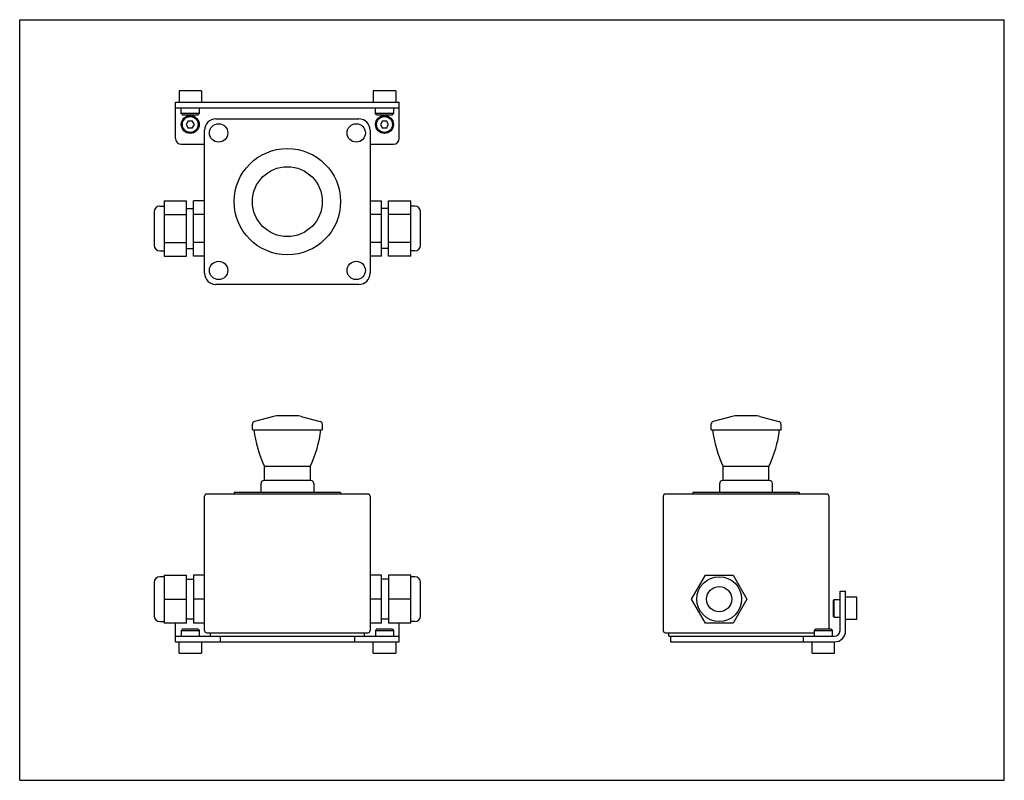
# Model space of a CAD drawing. Header units: inches. Extents: x 0 to 22, y 0 to 17.
import ezdxf

# ---------------------------------------------------------------- set-up
doc = ezdxf.new("R2010")
doc.units = ezdxf.units.IN
doc.header["$LTSCALE"] = 1.21
doc.header["$MEASUREMENT"] = 0
doc.layers.get('0').update_dxf_attribs({"linetype": 'CONTINUOUS'})

msp = doc.modelspace()

# ---------------------------------------------------------------- linework, layer by layer
at = {"color": 7, "linetype": 'CONTINUOUS'}
for p, q in [((0, 0), (0, 17)), ((0, 17), (22, 17)), ((22, 0), (22, 17)), ((3.561, 15.408), (3.561, 15.158)), ((4.061, 15.408), (3.561, 15.408)), ((4.061, 15.408), (4.061, 15.158)), ((7.901, 15.408), (7.901, 15.158)), ((8.401, 15.408), (7.901, 15.408)), ((8.401, 15.408), (8.401, 15.158)), ((3.481, 14.348), (3.481, 15.158)), ((3.481, 15.158), (8.481, 15.158)), ((3.481, 15.033), (8.481, 15.033)), ((3.611, 14.9), (3.611, 15.033)), ((4.011, 15.033), (4.011, 14.9)), ((7.951, 14.9), (7.951, 15.033)), ((8.351, 15.033), (8.351, 14.9)), ((8.481, 14.348), (8.481, 15.158)), ((3.635, 14.876), (3.611, 14.9)), ((4.011, 14.9), (3.611, 14.9)), ((3.635, 14.876), (3.987, 14.876)), ((3.987, 14.876), (4.011, 14.9)), ((4.381, 14.783), (7.581, 14.783)), ((8.351, 14.9), (7.951, 14.9)), ((7.975, 14.876), (7.951, 14.9)), ((7.975, 14.876), (8.327, 14.876)), ((8.327, 14.876), (8.351, 14.9)), ((3.765, 14.738), (3.719, 14.658)), ((3.719, 14.658), (3.765, 14.578)), ((3.765, 14.738), (3.857, 14.738)), ((3.857, 14.578), (3.765, 14.578)), ((3.904, 14.658), (3.857, 14.738)), ((3.857, 14.578), (3.904, 14.658)), ((4.131, 11.333), (4.131, 14.533)), ((7.831, 14.533), (7.831, 11.333)), ((8.105, 14.738), (8.059, 14.658)), ((8.059, 14.658), (8.105, 14.578)), ((8.105, 14.738), (8.197, 14.738)), ((8.197, 14.578), (8.105, 14.578)), ((8.244, 14.658), (8.197, 14.738)), ((8.197, 14.578), (8.244, 14.658)), ((3.611, 14.218), (4.131, 14.218)), ((7.831, 14.218), (8.351, 14.218)), ((3.131, 12.833), (3.225, 12.833)), ((3.225, 12.953), (3.225, 11.713)), ((3.225, 12.953), (3.725, 12.953)), ((3.725, 11.713), (3.725, 12.953)), ((3.725, 12.783), (3.881, 12.783)), ((3.881, 11.713), (3.881, 12.953)), ((4.131, 12.953), (3.881, 12.953)), ((7.831, 12.953), (8.081, 12.953)), ((8.081, 11.713), (8.081, 12.953)), ((8.238, 12.783), (8.081, 12.783)), ((8.238, 12.953), (8.738, 12.953)), ((8.238, 11.713), (8.238, 12.953)), ((8.738, 11.713), (8.738, 12.953)), ((8.831, 12.833), (8.738, 12.833)), ((3.006, 12.708), (3.006, 11.958)), ((3.225, 12.643), (3.725, 12.643)), ((4.131, 12.643), (3.881, 12.643)), ((8.081, 12.643), (7.831, 12.643)), ((8.738, 12.643), (8.238, 12.643)), ((8.956, 11.958), (8.956, 12.708)), ((3.225, 12.023), (3.725, 12.023)), ((3.725, 11.883), (3.881, 11.883)), ((4.131, 12.023), (3.881, 12.023)), ((8.081, 12.023), (7.831, 12.023)), ((8.238, 11.883), (8.081, 11.883)), ((8.738, 12.023), (8.238, 12.023)), ((3.131, 11.833), (3.225, 11.833)), ((3.225, 11.713), (3.725, 11.713)), ((4.131, 11.713), (3.881, 11.713)), ((8.081, 11.713), (7.831, 11.713)), ((8.738, 11.713), (8.238, 11.713)), ((8.831, 11.833), (8.738, 11.833)), ((7.581, 11.083), (4.381, 11.083)), ((6.162, 8.149), (5.8, 8.149)), ((16.411, 8.149), (16.049, 8.149)), ((5.2, 7.836), (5.2, 7.958)), ((5.671, 8.132), (5.246, 8.018)), ((6.292, 8.132), (6.716, 8.018)), ((6.762, 7.958), (6.762, 7.836)), ((15.448, 7.836), (15.448, 7.958)), ((15.919, 8.132), (15.495, 8.018)), ((16.54, 8.132), (16.965, 8.018)), ((17.011, 7.836), (17.011, 7.958)), ((5.2, 7.836), (6.762, 7.836)), ((15.448, 7.836), (17.011, 7.836)), ((5.471, 6.699), (5.471, 7.011)), ((6.491, 7.011), (5.471, 7.011)), ((6.491, 7.011), (6.491, 6.699)), ((15.72, 6.699), (15.72, 7.011)), ((16.74, 7.011), (15.72, 7.011)), ((16.74, 6.699), (16.74, 7.011)), ((5.394, 6.43), (5.394, 6.636)), ((6.506, 6.699), (5.456, 6.699)), ((6.569, 6.636), (6.569, 6.43)), ((15.642, 6.43), (15.642, 6.636)), ((16.755, 6.699), (15.705, 6.699)), ((16.817, 6.43), (16.817, 6.636)), ((7.781, 6.399), (4.181, 6.399)), ((4.794, 6.43), (4.794, 6.399)), ((7.169, 6.43), (4.794, 6.43)), ((7.169, 6.43), (7.169, 6.399)), ((18.03, 6.399), (14.43, 6.399)), ((15.042, 6.43), (15.042, 6.399)), ((17.417, 6.43), (15.042, 6.43)), ((17.417, 6.43), (17.417, 6.399)), ((4.131, 3.349), (4.131, 6.349)), ((7.831, 6.349), (7.831, 3.349)), ((14.38, 6.349), (14.38, 3.349)), ((18.08, 6.349), (18.08, 3.376)), ((3.006, 4.424), (3.006, 3.674)), ((3.225, 4.549), (3.131, 4.549)), ((3.225, 4.586), (3.225, 3.512)), ((3.225, 4.586), (3.725, 4.586)), ((3.725, 3.512), (3.725, 4.586)), ((3.725, 4.499), (3.881, 4.499)), ((3.881, 4.586), (3.881, 3.512)), ((4.131, 4.586), (3.881, 4.586)), ((8.081, 4.586), (7.831, 4.586)), ((8.081, 3.512), (8.081, 4.586)), ((8.238, 4.499), (8.081, 4.499)), ((8.738, 4.586), (8.238, 4.586)), ((8.238, 4.586), (8.238, 3.512)), ((8.738, 3.512), (8.738, 4.586)), ((8.831, 4.549), (8.738, 4.549)), ((8.956, 3.674), (8.956, 4.424)), ((15.01, 4.049), (15.32, 4.586)), ((15.32, 4.586), (15.94, 4.586)), ((15.94, 4.586), (16.25, 4.049)), ((18.33, 4.224), (18.455, 4.224)), ((18.33, 3.349), (18.33, 4.224)), ((18.455, 3.344), (18.455, 4.224)), ((3.225, 4.049), (3.725, 4.049)), ((4.131, 4.049), (3.881, 4.049)), ((8.081, 4.049), (7.831, 4.049)), ((8.738, 4.049), (8.238, 4.049)), ((15.32, 3.512), (15.01, 4.049)), ((16.25, 4.049), (15.94, 3.512)), ((18.197, 4.044), (18.173, 4.02)), ((18.173, 4.02), (18.173, 3.668)), ((18.197, 4.044), (18.33, 4.044)), ((18.197, 3.644), (18.197, 4.044)), ((18.705, 4.094), (18.455, 4.094)), ((18.705, 3.594), (18.705, 4.094)), ((3.131, 3.549), (3.225, 3.549)), ((3.881, 3.599), (3.725, 3.599)), ((8.238, 3.599), (8.081, 3.599)), ((8.831, 3.549), (8.738, 3.549)), ((18.173, 3.668), (18.197, 3.644)), ((18.197, 3.644), (18.33, 3.644)), ((18.705, 3.594), (18.455, 3.594)), ((3.725, 3.512), (3.225, 3.512)), ((3.481, 3.094), (3.481, 3.512)), ((3.635, 3.376), (3.611, 3.352)), ((3.611, 3.352), (3.611, 3.219)), ((3.611, 3.352), (4.011, 3.352)), ((3.987, 3.376), (3.635, 3.376)), ((4.131, 3.512), (3.881, 3.512)), ((3.987, 3.376), (4.011, 3.352)), ((4.011, 3.352), (4.011, 3.219)), ((8.081, 3.512), (7.831, 3.512)), ((7.975, 3.376), (7.951, 3.352)), ((7.951, 3.352), (8.351, 3.352)), ((7.951, 3.352), (7.951, 3.219)), ((8.327, 3.376), (7.975, 3.376)), ((8.738, 3.512), (8.238, 3.512)), ((8.327, 3.376), (8.351, 3.352)), ((8.351, 3.352), (8.351, 3.219)), ((8.481, 3.094), (8.481, 3.512)), ((15.94, 3.512), (15.32, 3.512)), ((17.779, 3.376), (17.755, 3.352)), ((17.755, 3.352), (18.155, 3.352)), ((17.755, 3.352), (17.755, 3.219)), ((18.131, 3.376), (17.779, 3.376)), ((18.131, 3.376), (18.155, 3.352)), ((18.155, 3.352), (18.155, 3.219)), ((3.481, 3.219), (8.481, 3.219)), ((3.481, 3.094), (8.481, 3.094)), ((3.561, 2.844), (3.561, 3.094)), ((4.061, 3.094), (4.061, 2.844)), ((4.181, 3.299), (7.781, 3.299)), ((4.256, 3.299), (4.256, 3.219)), ((4.481, 3.219), (4.481, 3.094)), ((7.481, 3.219), (7.481, 3.094)), ((7.706, 3.219), (7.706, 3.299)), ((7.901, 2.844), (7.901, 3.094)), ((8.401, 3.094), (8.401, 2.844)), ((14.43, 3.299), (17.755, 3.299)), ((14.505, 3.219), (14.505, 3.299)), ((14.505, 3.219), (18.2, 3.219)), ((14.545, 3.219), (14.545, 3.094)), ((14.545, 3.094), (18.205, 3.094)), ((17.515, 3.094), (17.515, 3.219)), ((17.705, 2.844), (17.705, 3.094)), ((18.205, 2.844), (18.205, 3.094)), ((3.561, 2.844), (4.061, 2.844)), ((7.901, 2.844), (8.401, 2.844)), ((17.705, 2.844), (18.205, 2.844)), ((0, 0), (22, 0))]:
    msp.add_line(p, q, dxfattribs=at)
for centre, radius in [((3.811, 14.658), 0.2), ((3.811, 14.658), 0.176), ((8.151, 14.658), 0.2), ((8.151, 14.658), 0.176), ((4.444, 14.47), 0.205), ((7.519, 14.47), 0.205), ((5.981, 12.933), 1.188), ((5.981, 12.933), 0.781), ((4.444, 11.395), 0.205), ((7.519, 11.395), 0.205), ((15.63, 4.049), 0.5), ((15.63, 4.049), 0.281)]:
    msp.add_circle(centre, radius, dxfattribs=at)
for centre, radius, start, end in [((4.381, 14.533), 0.25, 90, 180), ((7.581, 14.533), 0.25, 0, 90), ((3.611, 14.348), 0.13, 180, 270), ((8.351, 14.348), 0.13, 270, 360), ((3.131, 12.708), 0.125, 90, 180), ((8.831, 12.708), 0.125, 0, 90), ((3.131, 11.958), 0.125, 180, 270), ((8.831, 11.958), 0.125, 270, 360), ((4.381, 11.333), 0.25, 180, 270), ((7.581, 11.333), 0.25, 270, 360), ((5.8, 7.649), 0.5, 90, 105), ((6.162, 7.649), 0.5, 75, 90), ((16.049, 7.649), 0.5, 90, 105), ((16.411, 7.649), 0.5, 75, 90), ((5.262, 7.958), 0.0625, 105, 180), ((6.7, 7.958), 0.0625, 0, 75), ((15.511, 7.958), 0.0625, 105, 180), ((16.948, 7.958), 0.0625, 0, 75), ((7.997, 8.194), 2.789, 187.3585, 205.0819), ((3.966, 8.194), 2.789, 334.9181, 352.6415), ((18.245, 8.194), 2.789, 187.3585, 205.0819), ((14.214, 8.194), 2.789, 334.9181, 352.6415), ((5.456, 6.636), 0.0625, 90, 180), ((6.506, 6.636), 0.0625, 0, 90), ((15.705, 6.636), 0.0625, 90, 180), ((16.755, 6.636), 0.0625, 0, 90), ((4.181, 6.349), 0.05, 90, 180), ((7.781, 6.349), 0.05, 0, 90), ((14.43, 6.349), 0.05, 90, 180), ((18.03, 6.349), 0.05, 0, 90), ((3.131, 4.424), 0.125, 90, 180), ((8.831, 4.424), 0.125, 0, 90), ((3.131, 3.674), 0.125, 180, 270), ((8.831, 3.674), 0.125, 270, 360), ((4.181, 3.349), 0.05, 180, 270), ((7.781, 3.349), 0.05, 270, 360), ((14.43, 3.349), 0.05, 180, 270), ((18.2, 3.349), 0.13, 270, 360), ((18.205, 3.344), 0.25, 270, 360)]:
    msp.add_arc(centre, radius, start, end, dxfattribs=at)

doc.saveas('drawing.dxf')
